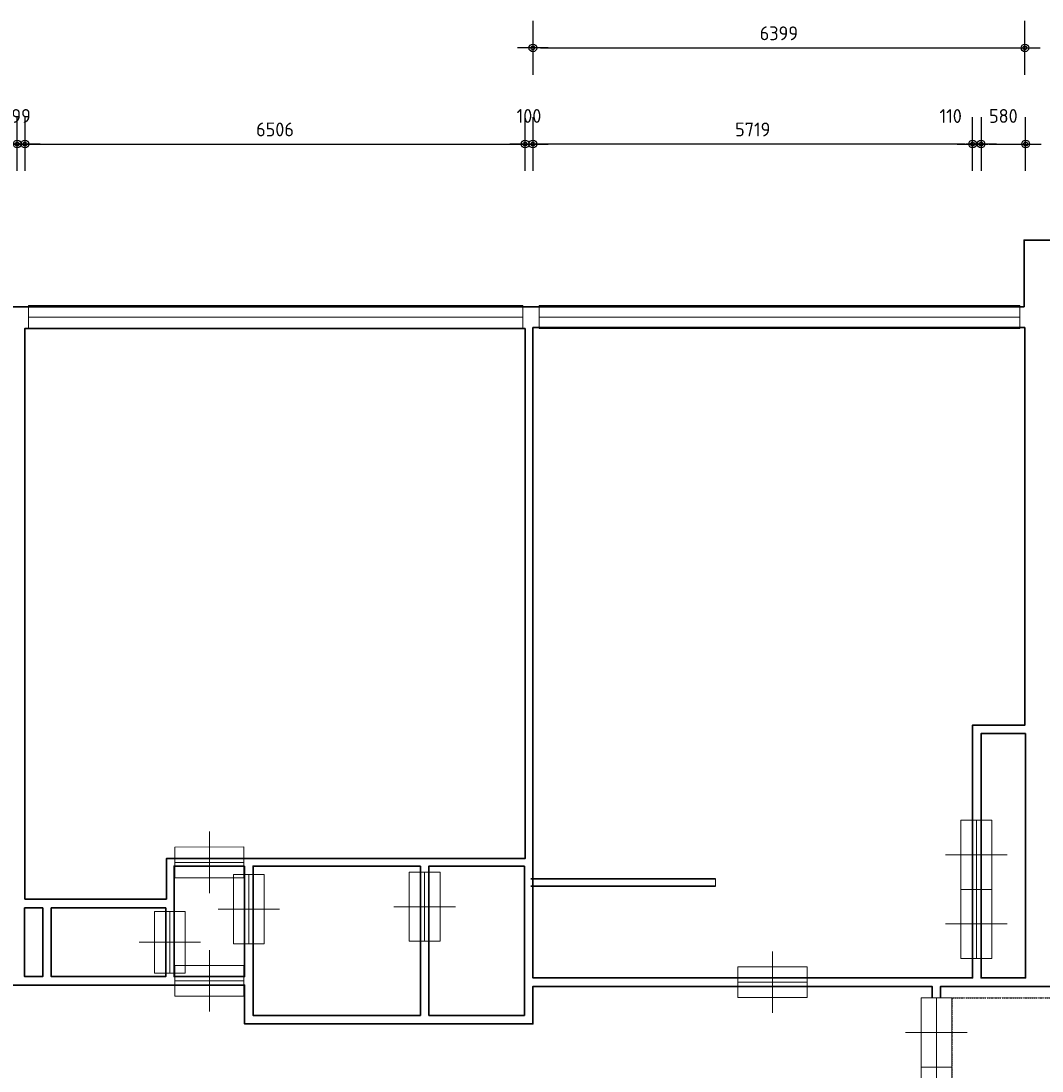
# Model space of a CAD drawing. Header units: millimetres. Extents: x 362177 to 5000048, y 157834 to 733119.
# Tile 124 of 152: x 683762 to 697040, y 637897 to 651552. Entities that reach past the tile are written whole.
import ezdxf

# ---------------------------------------------------------------- set-up
doc = ezdxf.new("R2010")
doc.units = ezdxf.units.MM
doc.linetypes.add('ACAD_ISO03W100', pattern=[30, 12, -18])
doc.layers.get('DEFPOINTS').update_dxf_attribs({"color": 255})
for name, color, linetype in [('A--M$1A-_F123-', 1, 'Continuous'), ('A--T$1A-_F123-_0_18MM', 1, 'Continuous'), ('X-L0_C_WBDBO', 7, 'Continuous')]:
    doc.layers.add(name, color=color, linetype=linetype)
for name, color, linetype, lineweight in [('schets', 1, 'Continuous', 0), ('X-L21_C_buitenwanden', 7, 'Continuous', 30), ('X-L28_C_eiland bouwlaag', 7, 'Continuous', 30), ('X-L31_C_buitenwandopening', 1, 'Continuous', 5), ('X-L32_C_binnenwandopeningen', 3, 'Continuous', 5)]:
    doc.layers.add(name, color=color, linetype=linetype, lineweight=lineweight)
doc.styles.add('ALFA-0_18', font='iso3098.shx', dxfattribs={"height": 180})
doc.dimstyles.new('ALFA-0_18', dxfattribs={"dimscale": 100, "dimtxt": 0.18, "dimasz": 1, "dimexe": 1.25, "dimexo": 0.625, "dimgap": 1, "dimtad": 1, "dimdec": 0, "dimzin": 0, "dimdsep": 46, "dimtxsty": 'ALFA-0_18', "dimblk": 'diminfradot', "dimblk1": 'diminfradot', "dimblk2": 'diminfradot', "dimsah": 1, "dimcen": 2.5, "dimse1": 1, "dimse2": 1, "dimclrd": 141, "dimclrt": 1, "dimadec": 0, "dimazin": 0, "dimtfac": 1, "dimtmove": 2, "dimatfit": 3, "dimldrblk": 'diminfrapyl', "dimfxl": 1, "dimtolj": 1, "dimtzin": 0, "dimarcsym": 0})

# ---------------------------------------------------------------- blocks, each defined once
blk = doc.blocks.new('204_3')
blk.add_lwpolyline([(0, 0.24), (10, 0.24), (10, -0.24), (0, -0.24)], close=True)
at = {"layer": 'X-L31_C_buitenwandopening', "color": 1, "linetype": 'Continuous', "lineweight": 0}
for p, q in [((0, -0.24), (0, 0.24)), ((10, -0.24), (10, 0.24)), ((0, 0), (10, 0))]:
    blk.add_line(p, q, dxfattribs=at)
blk = doc.blocks.new('204_4')
blk.add_lwpolyline([(0, -0.233), (10, -0.233), (10, 0.233), (0, 0.233)], close=True)
at = {"layer": 'X-L31_C_buitenwandopening', "color": 1, "linetype": 'Continuous', "lineweight": 0}
for p, q in [((0, -0.233), (0, 0.233)), ((10, -0.233), (10, 0.233)), ((0, 0), (10, 0))]:
    blk.add_line(p, q, dxfattribs=at)
blk = doc.blocks.new('205')
blk.add_lwpolyline([(0, 2), (18, 2), (18, -2), (0, -2)], close=True)
at = {"layer": 'X-L32_C_binnenwandopeningen', "linetype": 'Continuous', "lineweight": 0}
for p, q in [((4.5, 0), (4.5, 4)), ((13.5, 0), (13.5, 4)), ((0, -2), (0, 2)), ((9, -2), (9, 2)), ((18, -2), (18, 2)), ((0, 0), (9, 0)), ((4.5, -4), (4.5, 0)), ((9, 0), (18, 0)), ((13.5, -4), (13.5, 0))]:
    blk.add_line(p, q, dxfattribs=at)
blk = doc.blocks.new('202')
at = {"linetype": 'Continuous', "lineweight": 0}
for p, q in [((4.5, 0), (4.5, 4)), ((0, -2), (0, 2)), ((9, -2), (9, 2)), ((0, 0), (9, 0)), ((4.5, -4), (4.5, 0))]:
    blk.add_line(p, q, dxfattribs=at)
blk.add_lwpolyline([(0, 2), (9, 2), (9, -2), (0, -2)], close=True)
blk = doc.blocks.new('202_2')
blk.add_lwpolyline([(0, 2), (8, 2), (8, -2), (0, -2)], close=True)
at = {"layer": 'X-L32_C_binnenwandopeningen', "linetype": 'Continuous', "lineweight": 0}
for p, q in [((4, 0), (4, 4)), ((0, -2), (0, 2)), ((8, -2), (8, 2)), ((0, 0), (8, 0)), ((4, -4), (4, 0))]:
    blk.add_line(p, q, dxfattribs=at)
blk = doc.blocks.new('diminfradot')
at = {"color": 0}
for p, q in [((0, -3.5), (0, 3.5)), ((-2, 0), (2, 0))]:
    blk.add_line(p, q, dxfattribs=at)
for radius in [0.5, 0.25]:
    blk.add_circle((0, 0), radius, dxfattribs=at)
blk = doc.blocks.new('*D936')
at = {"layer": 'A--M$1A-_F123-', "color": 141, "lineweight": -2, "transparency": 16777216}
blk.add_line((690519, 651202), (696718, 651202), dxfattribs=at)
at = {"layer": 'DEFPOINTS', "color": 0, "transparency": 16777216}
for p in [(696818, 651202), (690419, 647566), (696818, 642395)]:
    blk.add_point(p, dxfattribs=at)
at = {"layer": 'A--M$1A-_F123-', "color": 141, "lineweight": -2, "transparency": 16777216, "xscale": 100, "yscale": 100, "zscale": 100, "rotation": 180}
blk.add_blockref('diminfradot', (690419, 651202), dxfattribs=at)
at = {"layer": 'A--M$1A-_F123-', "color": 141, "lineweight": -2, "transparency": 16777216, "xscale": 100, "yscale": 100, "zscale": 100}
blk.add_blockref('diminfradot', (696818, 651202), dxfattribs=at)
at = {"layer": 'A--M$1A-_F123-', "color": 1, "transparency": 16777216, "insert": (693618.5, 651392), "char_height": 180, "attachment_point": 5, "style": 'ALFA-0_18'}
blk.add_mtext('\\A1;6399', dxfattribs=at)
blk = doc.blocks.new('diminfrapyl')
at = {"color": 0}
blk.add_solid([(0, 0), (-4, 0.7), (-4, -0.7)], dxfattribs=at)
blk = doc.blocks.new('*D945')
at = {"layer": 'A--M$1A-_F123-', "color": 141, "lineweight": -2, "transparency": 16777216}
blk.add_line((696348, 649952), (696728, 649952), dxfattribs=at)
at = {"layer": 'DEFPOINTS', "color": 0, "transparency": 16777216}
for p in [(696828, 649952), (696248, 639107), (696828, 639107)]:
    blk.add_point(p, dxfattribs=at)
at = {"layer": 'A--M$1A-_F123-', "color": 141, "lineweight": -2, "transparency": 16777216, "xscale": 100, "yscale": 100, "zscale": 100, "rotation": 180}
blk.add_blockref('diminfradot', (696248, 649952), dxfattribs=at)
at = {"layer": 'A--M$1A-_F123-', "color": 141, "lineweight": -2, "transparency": 16777216, "xscale": 100, "yscale": 100, "zscale": 100}
blk.add_blockref('diminfradot', (696828, 649952), dxfattribs=at)
at = {"layer": 'A--M$1A-_F123-', "color": 1, "transparency": 16777216, "insert": (696538, 650317), "char_height": 180, "attachment_point": 5, "style": 'ALFA-0_18'}
blk.add_mtext('\\A1;580', dxfattribs=at)
blk = doc.blocks.new('*D948')
at = {"layer": 'A--M$1A-_F123-', "color": 141, "lineweight": -2, "transparency": 16777216}
for p, q in [((696038, 649952), (695938, 649952)), ((696248, 649952), (696138, 649952)), ((696348, 649952), (696448, 649952))]:
    blk.add_line(p, q, dxfattribs=at)
at = {"layer": 'DEFPOINTS', "color": 0, "transparency": 16777216}
for p in [(696138, 649952), (696138, 639107), (696248, 639107)]:
    blk.add_point(p, dxfattribs=at)
at = {"layer": 'A--M$1A-_F123-', "color": 141, "lineweight": -2, "transparency": 16777216, "xscale": 100, "yscale": 100, "zscale": 100}
blk.add_blockref('diminfradot', (696138, 649952), dxfattribs=at)
at = {"layer": 'A--M$1A-_F123-', "color": 141, "lineweight": -2, "transparency": 16777216, "xscale": 100, "yscale": 100, "zscale": 100, "rotation": 180}
blk.add_blockref('diminfradot', (696248, 649952), dxfattribs=at)
at = {"layer": 'A--M$1A-_F123-', "color": 1, "transparency": 16777216, "insert": (695853, 650316), "char_height": 180, "attachment_point": 5, "style": 'ALFA-0_18'}
blk.add_mtext('\\A1;110', dxfattribs=at)
blk = doc.blocks.new('*D949')
at = {"layer": 'A--M$1A-_F123-', "color": 141, "lineweight": -2, "transparency": 16777216}
blk.add_line((696038, 649952), (690519, 649952), dxfattribs=at)
at = {"layer": 'DEFPOINTS', "color": 0, "transparency": 16777216}
for p in [(690419, 649952), (690419, 647566), (696138, 639107)]:
    blk.add_point(p, dxfattribs=at)
at = {"layer": 'A--M$1A-_F123-', "color": 141, "lineweight": -2, "transparency": 16777216, "xscale": 100, "yscale": 100, "zscale": 100, "rotation": 180}
blk.add_blockref('diminfradot', (690419, 649952), dxfattribs=at)
at = {"layer": 'A--M$1A-_F123-', "color": 141, "lineweight": -2, "transparency": 16777216, "xscale": 100, "yscale": 100, "zscale": 100}
blk.add_blockref('diminfradot', (696138, 649952), dxfattribs=at)
at = {"layer": 'A--M$1A-_F123-', "color": 1, "transparency": 16777216, "insert": (693278.5, 650142), "char_height": 180, "attachment_point": 5, "style": 'ALFA-0_18'}
blk.add_mtext('\\A1;5719', dxfattribs=at)
blk = doc.blocks.new('*D1134')
at = {"layer": 'A--T$1A-_F123-_0_18MM', "color": 141, "lineweight": -2, "transparency": 16777216}
blk.add_line((677670, 649952), (683614, 649952), dxfattribs=at)
at = {"layer": 'DEFPOINTS', "color": 0, "transparency": 16777216}
for p in [(683714, 649952), (677570, 647554), (683714, 647554)]:
    blk.add_point(p, dxfattribs=at)
at = {"layer": 'A--T$1A-_F123-_0_18MM', "color": 141, "lineweight": -2, "transparency": 16777216, "xscale": 100, "yscale": 100, "zscale": 100, "rotation": 180}
blk.add_blockref('diminfradot', (677570, 649952), dxfattribs=at)
at = {"layer": 'A--T$1A-_F123-_0_18MM', "color": 141, "lineweight": -2, "transparency": 16777216, "xscale": 100, "yscale": 100, "zscale": 100}
blk.add_blockref('diminfradot', (683714, 649952), dxfattribs=at)
at = {"layer": 'A--T$1A-_F123-_0_18MM', "color": 1, "transparency": 16777216, "insert": (680642, 650142), "char_height": 180, "attachment_point": 5, "style": 'ALFA-0_18'}
blk.add_mtext('\\A1;6144', dxfattribs=at)
blk = doc.blocks.new('*D1135')
at = {"layer": 'A--T$1A-_F123-_0_18MM', "color": 141, "lineweight": -2, "transparency": 16777216}
for p, q in [((683614, 649952), (683514, 649952)), ((683714, 649952), (683813, 649952)), ((683913, 649952), (684013, 649952))]:
    blk.add_line(p, q, dxfattribs=at)
at = {"layer": 'DEFPOINTS', "color": 0, "transparency": 16777216}
for p in [(683813, 649952), (683714, 647554), (683813, 647554)]:
    blk.add_point(p, dxfattribs=at)
at = {"layer": 'A--T$1A-_F123-_0_18MM', "color": 141, "lineweight": -2, "transparency": 16777216, "xscale": 100, "yscale": 100, "zscale": 100}
blk.add_blockref('diminfradot', (683714, 649952), dxfattribs=at)
at = {"layer": 'A--T$1A-_F123-_0_18MM', "color": 141, "lineweight": -2, "transparency": 16777216, "xscale": 100, "yscale": 100, "zscale": 100, "rotation": 180}
blk.add_blockref('diminfradot', (683813, 649952), dxfattribs=at)
at = {"layer": 'A--T$1A-_F123-_0_18MM', "color": 1, "transparency": 16777216, "insert": (683763.5, 650317), "char_height": 180, "attachment_point": 5, "style": 'ALFA-0_18'}
blk.add_mtext('\\A1;99', dxfattribs=at)
blk = doc.blocks.new('*D1136')
at = {"layer": 'A--T$1A-_F123-_0_18MM', "color": 141, "lineweight": -2, "transparency": 16777216}
blk.add_line((683913, 649952), (690219, 649952), dxfattribs=at)
at = {"layer": 'DEFPOINTS', "color": 0, "transparency": 16777216}
for p in [(690319, 649952), (683813, 647554), (690319, 647554)]:
    blk.add_point(p, dxfattribs=at)
at = {"layer": 'A--T$1A-_F123-_0_18MM', "color": 141, "lineweight": -2, "transparency": 16777216, "xscale": 100, "yscale": 100, "zscale": 100, "rotation": 180}
blk.add_blockref('diminfradot', (683813, 649952), dxfattribs=at)
at = {"layer": 'A--T$1A-_F123-_0_18MM', "color": 141, "lineweight": -2, "transparency": 16777216, "xscale": 100, "yscale": 100, "zscale": 100}
blk.add_blockref('diminfradot', (690319, 649952), dxfattribs=at)
at = {"layer": 'A--T$1A-_F123-_0_18MM', "color": 1, "transparency": 16777216, "insert": (687066, 650142), "char_height": 180, "attachment_point": 5, "style": 'ALFA-0_18'}
blk.add_mtext('\\A1;6506', dxfattribs=at)
blk = doc.blocks.new('*D1137')
at = {"layer": 'A--T$1A-_F123-_0_18MM', "color": 141, "lineweight": -2, "transparency": 16777216}
for p, q in [((690219, 649952), (690119, 649952)), ((690319, 649952), (690419, 649952)), ((690519, 649952), (690619, 649952))]:
    blk.add_line(p, q, dxfattribs=at)
at = {"layer": 'DEFPOINTS', "color": 0, "transparency": 16777216}
for p in [(690419, 649952), (690319, 647554), (690419, 647566)]:
    blk.add_point(p, dxfattribs=at)
at = {"layer": 'A--T$1A-_F123-_0_18MM', "color": 141, "lineweight": -2, "transparency": 16777216, "xscale": 100, "yscale": 100, "zscale": 100}
blk.add_blockref('diminfradot', (690319, 649952), dxfattribs=at)
at = {"layer": 'A--T$1A-_F123-_0_18MM', "color": 141, "lineweight": -2, "transparency": 16777216, "xscale": 100, "yscale": 100, "zscale": 100, "rotation": 180}
blk.add_blockref('diminfradot', (690419, 649952), dxfattribs=at)
at = {"layer": 'A--T$1A-_F123-_0_18MM', "color": 1, "transparency": 16777216, "insert": (690369, 650317), "char_height": 180, "attachment_point": 5, "style": 'ALFA-0_18'}
blk.add_mtext('\\A1;100', dxfattribs=at)
blk = doc.blocks.new('*D1088')
at = {"layer": 'A--T$1A-_F123-_0_18MM', "color": 141, "lineweight": -2, "transparency": 16777216}
blk.add_line((721740, 636815), (721740, 638905), dxfattribs=at)
at = {"layer": 'DEFPOINTS', "color": 0, "transparency": 16777216}
for p in [(672329, 639005), (721740, 639005), (669069, 636715)]:
    blk.add_point(p, dxfattribs=at)
at = {"layer": 'A--T$1A-_F123-_0_18MM', "color": 141, "lineweight": -2, "transparency": 16777216, "xscale": 100, "yscale": 100, "zscale": 100}
for p, rotation in [((721740, 639005), 90), ((721740, 636715), 270)]:
    blk.add_blockref('diminfradot', p, dxfattribs=dict(at, rotation=rotation))
at = {"layer": 'A--T$1A-_F123-_0_18MM', "color": 1, "transparency": 16777216, "insert": (721550, 637860), "char_height": 180, "attachment_point": 5, "rotation": 90, "style": 'ALFA-0_18'}
blk.add_mtext('\\A1;2290', dxfattribs=at)
blk = doc.blocks.new('*D1089')
at = {"layer": 'A--T$1A-_F123-_0_18MM', "color": 141, "lineweight": -2, "transparency": 16777216}
for p, q in [((721740, 639213), (721740, 639313)), ((721740, 639005), (721740, 639113)), ((721740, 638905), (721740, 638805))]:
    blk.add_line(p, q, dxfattribs=at)
at = {"layer": 'DEFPOINTS', "color": 0, "transparency": 16777216}
for p in [(672439, 639113), (721740, 639113), (672329, 639005)]:
    blk.add_point(p, dxfattribs=at)
at = {"layer": 'A--T$1A-_F123-_0_18MM', "color": 141, "lineweight": -2, "transparency": 16777216, "xscale": 100, "yscale": 100, "zscale": 100}
for p, rotation in [((721740, 639113), 270), ((721740, 639005), 90)]:
    blk.add_blockref('diminfradot', p, dxfattribs=dict(at, rotation=rotation))
at = {"layer": 'A--T$1A-_F123-_0_18MM', "color": 1, "transparency": 16777216, "insert": (722264.4456, 639059), "char_height": 180, "attachment_point": 5, "rotation": 90, "style": 'ALFA-0_18'}
blk.add_mtext('\\A1;108', dxfattribs=at)
blk = doc.blocks.new('*D1090')
at = {"layer": 'A--T$1A-_F123-_0_18MM', "color": 141, "lineweight": -2, "transparency": 16777216}
blk.add_line((721740, 639213), (721740, 639916), dxfattribs=at)
at = {"layer": 'DEFPOINTS', "color": 0, "transparency": 16777216}
for p in [(672841, 640016), (721740, 640016), (672439, 639113)]:
    blk.add_point(p, dxfattribs=at)
at = {"layer": 'A--T$1A-_F123-_0_18MM', "color": 141, "lineweight": -2, "transparency": 16777216, "xscale": 100, "yscale": 100, "zscale": 100}
for p, rotation in [((721740, 640016), 90), ((721740, 639113), 270)]:
    blk.add_blockref('diminfradot', p, dxfattribs=dict(at, rotation=rotation))
at = {"layer": 'A--T$1A-_F123-_0_18MM', "color": 1, "transparency": 16777216, "insert": (721550, 639564.5), "char_height": 180, "attachment_point": 5, "rotation": 90, "style": 'ALFA-0_18'}
blk.add_mtext('\\A1;903', dxfattribs=at)
blk = doc.blocks.new('*D1091')
at = {"layer": 'A--T$1A-_F123-_0_18MM', "color": 141, "lineweight": -2, "transparency": 16777216}
for p, q in [((721740, 640216), (721740, 640316)), ((721740, 640016), (721740, 640116)), ((721740, 639916), (721740, 639816))]:
    blk.add_line(p, q, dxfattribs=at)
at = {"layer": 'DEFPOINTS', "color": 0, "transparency": 16777216}
for p in [(672740, 640116), (672841, 640016), (721740, 640116)]:
    blk.add_point(p, dxfattribs=at)
at = {"layer": 'A--T$1A-_F123-_0_18MM', "color": 141, "lineweight": -2, "transparency": 16777216, "xscale": 100, "yscale": 100, "zscale": 100}
for p, rotation in [((721740, 640116), 270), ((721740, 640016), 90)]:
    blk.add_blockref('diminfradot', p, dxfattribs=dict(at, rotation=rotation))
at = {"layer": 'A--T$1A-_F123-_0_18MM', "color": 1, "transparency": 16777216, "insert": (722292, 640008), "char_height": 180, "attachment_point": 5, "rotation": 90, "style": 'ALFA-0_18'}
blk.add_mtext('\\A1;100', dxfattribs=at)
blk = doc.blocks.new('*D1092')
at = {"layer": 'A--T$1A-_F123-_0_18MM', "color": 141, "lineweight": -2, "transparency": 16777216}
blk.add_line((721740, 640216), (721740, 640451), dxfattribs=at)
at = {"layer": 'DEFPOINTS', "color": 0, "transparency": 16777216}
for p in [(672439, 640551), (721740, 640551), (672740, 640116)]:
    blk.add_point(p, dxfattribs=at)
at = {"layer": 'A--T$1A-_F123-_0_18MM', "color": 141, "lineweight": -2, "transparency": 16777216, "xscale": 100, "yscale": 100, "zscale": 100}
for p, rotation in [((721740, 640551), 90), ((721740, 640116), 270)]:
    blk.add_blockref('diminfradot', p, dxfattribs=dict(at, rotation=rotation))
at = {"layer": 'A--T$1A-_F123-_0_18MM', "color": 1, "transparency": 16777216, "insert": (722285, 640333.5), "char_height": 180, "attachment_point": 5, "rotation": 90, "style": 'ALFA-0_18'}
blk.add_mtext('\\A1;435', dxfattribs=at)
blk = doc.blocks.new('*D1093')
at = {"layer": 'A--T$1A-_F123-_0_18MM', "color": 141, "lineweight": -2, "transparency": 16777216}
for p, q in [((721740, 640760), (721740, 640860)), ((721740, 640551), (721740, 640660)), ((721740, 640451), (721740, 640351))]:
    blk.add_line(p, q, dxfattribs=at)
at = {"layer": 'DEFPOINTS', "color": 0, "transparency": 16777216}
for p in [(672437, 640660), (721740, 640660), (672439, 640551)]:
    blk.add_point(p, dxfattribs=at)
at = {"layer": 'A--T$1A-_F123-_0_18MM', "color": 141, "lineweight": -2, "transparency": 16777216, "xscale": 100, "yscale": 100, "zscale": 100}
for p, rotation in [((721740, 640660), 270), ((721740, 640551), 90)]:
    blk.add_blockref('diminfradot', p, dxfattribs=dict(at, rotation=rotation))
at = {"layer": 'A--T$1A-_F123-_0_18MM', "color": 1, "transparency": 16777216, "insert": (722319, 640605), "char_height": 180, "attachment_point": 5, "rotation": 90, "style": 'ALFA-0_18'}
blk.add_mtext('\\A1;109', dxfattribs=at)
blk = doc.blocks.new('*D1094')
at = {"layer": 'A--T$1A-_F123-_0_18MM', "color": 141, "lineweight": -2, "transparency": 16777216}
blk.add_line((721740, 640760), (721740, 647463), dxfattribs=at)
at = {"layer": 'DEFPOINTS', "color": 0, "transparency": 16777216}
for p in [(672437, 647563), (721740, 647563), (672437, 640660)]:
    blk.add_point(p, dxfattribs=at)
at = {"layer": 'A--T$1A-_F123-_0_18MM', "color": 141, "lineweight": -2, "transparency": 16777216, "xscale": 100, "yscale": 100, "zscale": 100}
for p, rotation in [((721740, 647563), 90), ((721740, 640660), 270)]:
    blk.add_blockref('diminfradot', p, dxfattribs=dict(at, rotation=rotation))
at = {"layer": 'A--T$1A-_F123-_0_18MM', "color": 1, "transparency": 16777216, "insert": (721550, 644111.5), "char_height": 180, "attachment_point": 5, "rotation": 90, "style": 'ALFA-0_18'}
blk.add_mtext('\\A1;6903', dxfattribs=at)
blk = doc.blocks.new('*D1148')
at = {"layer": 'A--T$1A-_F123-_0_18MM', "color": 141, "lineweight": -2, "transparency": 16777216}
blk.add_line((722990, 647463), (722990, 643215), dxfattribs=at)
at = {"layer": 'DEFPOINTS', "color": 0, "transparency": 16777216}
for p in [(678722, 647563), (677466, 643115), (722990, 643115)]:
    blk.add_point(p, dxfattribs=at)
at = {"layer": 'A--T$1A-_F123-_0_18MM', "color": 141, "lineweight": -2, "transparency": 16777216, "xscale": 100, "yscale": 100, "zscale": 100}
for p, rotation in [((722990, 647563), 90), ((722990, 643115), 270)]:
    blk.add_blockref('diminfradot', p, dxfattribs=dict(at, rotation=rotation))
at = {"layer": 'A--T$1A-_F123-_0_18MM', "color": 1, "transparency": 16777216, "insert": (722800, 645339), "char_height": 180, "attachment_point": 5, "rotation": 90, "style": 'ALFA-0_18'}
blk.add_mtext('\\A1;4448', dxfattribs=at)
blk = doc.blocks.new('*D1149')
at = {"layer": 'A--T$1A-_F123-_0_18MM', "color": 141, "lineweight": -2, "transparency": 16777216}
for p, q in [((722990, 643215), (722990, 643315)), ((722990, 643115), (722990, 643021)), ((722990, 642921), (722990, 642821))]:
    blk.add_line(p, q, dxfattribs=at)
at = {"layer": 'DEFPOINTS', "color": 0, "transparency": 16777216}
for p in [(677466, 643115), (677466, 643021), (722990, 643021)]:
    blk.add_point(p, dxfattribs=at)
at = {"layer": 'A--T$1A-_F123-_0_18MM', "color": 141, "lineweight": -2, "transparency": 16777216, "xscale": 100, "yscale": 100, "zscale": 100}
for p, rotation in [((722990, 643115), 270), ((722990, 643021), 90)]:
    blk.add_blockref('diminfradot', p, dxfattribs=dict(at, rotation=rotation))
at = {"layer": 'A--T$1A-_F123-_0_18MM', "color": 1, "transparency": 16777216, "insert": (723535, 643068), "char_height": 180, "attachment_point": 5, "rotation": 90, "style": 'ALFA-0_18'}
blk.add_mtext('\\A1;94', dxfattribs=at)
blk = doc.blocks.new('*D1150')
at = {"layer": 'A--T$1A-_F123-_0_18MM', "color": 141, "lineweight": -2, "transparency": 16777216}
blk.add_line((722990, 642921), (722990, 640760), dxfattribs=at)
at = {"layer": 'DEFPOINTS', "color": 0, "transparency": 16777216}
for p in [(677466, 643021), (677472, 640660), (722990, 640660)]:
    blk.add_point(p, dxfattribs=at)
at = {"layer": 'A--T$1A-_F123-_0_18MM', "color": 141, "lineweight": -2, "transparency": 16777216, "xscale": 100, "yscale": 100, "zscale": 100}
for p, rotation in [((722990, 643021), 90), ((722990, 640660), 270)]:
    blk.add_blockref('diminfradot', p, dxfattribs=dict(at, rotation=rotation))
at = {"layer": 'A--T$1A-_F123-_0_18MM', "color": 1, "transparency": 16777216, "insert": (722800, 641840.5), "char_height": 180, "attachment_point": 5, "rotation": 90, "style": 'ALFA-0_18'}
blk.add_mtext('\\A1;2361', dxfattribs=at)
blk = doc.blocks.new('*D1151')
at = {"layer": 'A--T$1A-_F123-_0_18MM', "color": 141, "lineweight": -2, "transparency": 16777216}
for p, q in [((722990, 640760), (722990, 640860)), ((722990, 640660), (722990, 640561)), ((722990, 640461), (722990, 640361))]:
    blk.add_line(p, q, dxfattribs=at)
at = {"layer": 'DEFPOINTS', "color": 0, "transparency": 16777216}
for p in [(677472, 640660), (677480, 640561), (722990, 640561)]:
    blk.add_point(p, dxfattribs=at)
at = {"layer": 'A--T$1A-_F123-_0_18MM', "color": 141, "lineweight": -2, "transparency": 16777216, "xscale": 100, "yscale": 100, "zscale": 100}
for p, rotation in [((722990, 640660), 270), ((722990, 640561), 90)]:
    blk.add_blockref('diminfradot', p, dxfattribs=dict(at, rotation=rotation))
at = {"layer": 'A--T$1A-_F123-_0_18MM', "color": 1, "transparency": 16777216, "insert": (723535, 640610.5), "char_height": 180, "attachment_point": 5, "rotation": 90, "style": 'ALFA-0_18'}
blk.add_mtext('\\A1;99', dxfattribs=at)
blk = doc.blocks.new('*D1152')
at = {"layer": 'A--T$1A-_F123-_0_18MM', "color": 141, "lineweight": -2, "transparency": 16777216}
blk.add_line((722990, 640461), (722990, 638719), dxfattribs=at)
at = {"layer": 'DEFPOINTS', "color": 0, "transparency": 16777216}
for p in [(677480, 640561), (678651, 638619), (722990, 638619)]:
    blk.add_point(p, dxfattribs=at)
at = {"layer": 'A--T$1A-_F123-_0_18MM', "color": 141, "lineweight": -2, "transparency": 16777216, "xscale": 100, "yscale": 100, "zscale": 100}
for p, rotation in [((722990, 640561), 90), ((722990, 638619), 270)]:
    blk.add_blockref('diminfradot', p, dxfattribs=dict(at, rotation=rotation))
at = {"layer": 'A--T$1A-_F123-_0_18MM', "color": 1, "transparency": 16777216, "insert": (722800, 639590), "char_height": 180, "attachment_point": 5, "rotation": 90, "style": 'ALFA-0_18'}
blk.add_mtext('\\A1;1942', dxfattribs=at)
blk = doc.blocks.new('*D1153')
at = {"layer": 'A--T$1A-_F123-_0_18MM', "color": 141, "lineweight": -2, "transparency": 16777216}
for p, q in [((722990, 638719), (722990, 638819)), ((722990, 638619), (722990, 638509)), ((722990, 638409), (722990, 638309))]:
    blk.add_line(p, q, dxfattribs=at)
at = {"layer": 'DEFPOINTS', "color": 0, "transparency": 16777216}
for p in [(675775, 638509), (678651, 638619), (722990, 638509)]:
    blk.add_point(p, dxfattribs=at)
at = {"layer": 'A--T$1A-_F123-_0_18MM', "color": 141, "lineweight": -2, "transparency": 16777216, "xscale": 100, "yscale": 100, "zscale": 100}
for p, rotation in [((722990, 638619), 270), ((722990, 638509), 90)]:
    blk.add_blockref('diminfradot', p, dxfattribs=dict(at, rotation=rotation))
at = {"layer": 'A--T$1A-_F123-_0_18MM', "color": 1, "transparency": 16777216, "insert": (723535, 638564), "char_height": 180, "attachment_point": 5, "rotation": 90, "style": 'ALFA-0_18'}
blk.add_mtext('\\A1;110', dxfattribs=at)
blk = doc.blocks.new('*D1154')
at = {"layer": 'A--T$1A-_F123-_0_18MM', "color": 141, "lineweight": -2, "transparency": 16777216}
blk.add_line((722990, 638409), (722990, 637317), dxfattribs=at)
at = {"layer": 'DEFPOINTS', "color": 0, "transparency": 16777216}
for p in [(675775, 638509), (675770, 637217), (722990, 637217)]:
    blk.add_point(p, dxfattribs=at)
at = {"layer": 'A--T$1A-_F123-_0_18MM', "color": 141, "lineweight": -2, "transparency": 16777216, "xscale": 100, "yscale": 100, "zscale": 100}
for p, rotation in [((722990, 638509), 90), ((722990, 637217), 270)]:
    blk.add_blockref('diminfradot', p, dxfattribs=dict(at, rotation=rotation))
at = {"layer": 'A--T$1A-_F123-_0_18MM', "color": 1, "transparency": 16777216, "insert": (722800, 637863), "char_height": 180, "attachment_point": 5, "rotation": 90, "style": 'ALFA-0_18'}
blk.add_mtext('\\A1;1292', dxfattribs=at)

msp = doc.modelspace()

# ---------------------------------------------------------------- linework, layer by layer
at = {"layer": 'schets', "color": 252, "linetype": 'Continuous', "lineweight": 0}
msp.add_line((692793, 640395), (692793, 640301), dxfattribs=at)
at = {"layer": 'X-L0_C_WBDBO', "color": 160, "linetype": 'ACAD_ISO03W100', "ltscale": 0.25, "flags": 128}
msp.add_lwpolyline([(697403, 626772), (697403, 637046), (695872, 637046), (695872, 638847), (697414, 638847), (697414, 645213), (697403, 645213), (697403, 649202)], dxfattribs=at)
at = {"layer": 'X-L21_C_buitenwanden'}
msp.add_lwpolyline([(697253, 648702), (696807, 648702), (696807, 647836), (644747, 647836)], dxfattribs=at)
at = {"layer": 'X-L28_C_eiland bouwlaag'}
for p, q in [((692793, 640395), (690393, 640395)), ((690393, 640301), (692793, 640301))]:
    msp.add_line(p, q, dxfattribs=at)
for points in [[(690319, 647554), (683813, 647554), (683813, 640133), (685653, 640133), (685653, 640659), (690319, 640659)], [(696818, 647566), (690419, 647566), (690419, 639107), (696138, 639107), (696138, 642395), (696818, 642395)], [(696828, 642286), (696248, 642286), (696248, 639107), (696828, 639107)], [(686671, 640561), (685754, 640561), (685754, 639125), (686671, 639125)], [(688957, 640561), (686781, 640561), (686781, 638619), (688957, 638619)], [(690309, 640561), (689067, 640561), (689067, 638619), (690309, 638619)], [(683809, 640018), (684046, 640018), (684046, 639125), (683809, 639125)], [(685644, 640018), (684156, 640018), (684156, 639125), (685644, 639125)]]:
    msp.add_lwpolyline(points, close=True, dxfattribs=at)
for points in [[(695722, 638847), (695722, 638997), (697264, 638997), (697264, 644793), (703747, 644793), (703747, 639742), (704039, 639742), (704039, 638523)], [(695612, 638847), (695612, 638997), (690419, 638997), (690419, 638509), (686671, 638509), (686671, 639015), (680725, 639015), (680725, 638509), (674525, 638509), (674525, 639005), (671079, 639005), (671079, 639887), (664739, 639887)]]:
    msp.add_lwpolyline(points, dxfattribs=at)

# ---------------------------------------------------------------- block references
at = {"layer": 'X-L31_C_buitenwandopening', "linetype": 'Continuous', "lineweight": 0, "extrusion": (0, 0, -1)}
for name, p, xscale, yscale, zscale in [('204_4', (-690289, 647701), 642.7813064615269, 642.7813064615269, 642.7813064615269), ('204_3', (-696752, 647701), 625.2188611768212, 625.2188611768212, 625.2188611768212)]:
    msp.add_blockref(name, p, dxfattribs=dict(at, xscale=xscale, yscale=yscale, zscale=zscale))
at = {"layer": 'X-L32_C_binnenwandopeningen', "linetype": 'Continuous', "lineweight": 0}
for name, p, xscale, yscale, zscale, rotation in [('205', (696187, 641159), 100, 100, 100, 270), ('202', (685762, 640610), 100.0000045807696, 100.0000045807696, 100.0000045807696, 0.01734230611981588), ('202', (686726, 639551), 100.0000000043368, 100.0000000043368, 100.0000000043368, 89.99946639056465), ('202', (689012, 639584), 100.0000000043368, 100.0000000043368, 100.0000000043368, 89.99946639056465), ('202_2', (685699, 639971), 99.99999999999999, 99.99999999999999, 99.99999999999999, 270), ('202', (685762, 639070), 100.0000045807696, 100.0000045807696, 100.0000045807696, 0.01734230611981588), ('202', (693985, 639052), 100.0000003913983, 100.0000003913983, 100.0000003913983, 180.0050692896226), ('205', (695667, 638847), 100, 100, 100, 270)]:
    msp.add_blockref(name, p, dxfattribs=dict(at, xscale=xscale, yscale=yscale, zscale=zscale, rotation=rotation))

# ---------------------------------------------------------------- dimensions: what is measured, and where the dimension line sits
at = {"layer": 'A--M$1A-_F123-'}
for base, p1, p2, picture, middle in [((696818, 651202), (690419, 647566), (696818, 642395), '*D936', (693618.5, 651392)), ((696828, 649952), (696248, 639107), (696828, 639107), '*D945', (696538, 650317)), ((690419, 649952), (696138, 639107), (690419, 647566), '*D949', (693278.5, 650142))]:
    dim = msp.add_linear_dim(base=base, p1=p1, p2=p2, dimstyle='ALFA-0_18', dxfattribs=at)
    dim.commit()
    dim.dimension.update_dxf_attribs({"geometry": picture, "text_midpoint": middle})
dim = msp.add_linear_dim(base=(696138, 649952), p1=(696248, 639107), p2=(696138, 639107), dimstyle='ALFA-0_18', dxfattribs=at)
dim.commit()
dim.dimension.update_dxf_attribs({"geometry": '*D948', "text_midpoint": (695852.8, 650316.1), "dimtype": 160})
at = {"layer": 'A--T$1A-_F123-_0_18MM'}
for base, p1, p2, picture, middle in [((683813, 649952), (683714, 647554), (683813, 647554), '*D1135', (683763.5, 650317)), ((690419, 649952), (690319, 647554), (690419, 647566), '*D1137', (690369, 650317)), ((683714, 649952), (677570, 647554), (683714, 647554), '*D1134', (680642, 650142)), ((690319, 649952), (683813, 647554), (690319, 647554), '*D1136', (687066, 650142))]:
    dim = msp.add_linear_dim(base=base, p1=p1, p2=p2, dimstyle='ALFA-0_18', dxfattribs=at)
    dim.commit()
    dim.dimension.update_dxf_attribs({"geometry": picture, "text_midpoint": middle})
for base, p1, p2, picture, middle in [((721740, 647563), (672437, 640660), (672437, 647563), '*D1094', (721550, 644111.5)), ((722990, 643115), (678722, 647563), (677466, 643115), '*D1148', (722800, 645339)), ((722990, 643021), (677466, 643115), (677466, 643021), '*D1149', (723535, 643068)), ((722990, 640660), (677466, 643021), (677472, 640660), '*D1150', (722800, 641840.5)), ((722990, 640561), (677472, 640660), (677480, 640561), '*D1151', (723535, 640610.5)), ((721740, 640551), (672740, 640116), (672439, 640551), '*D1092', (722285, 640333.5)), ((722990, 638619), (677480, 640561), (678651, 638619), '*D1152', (722800, 639590)), ((721740, 640016), (672439, 639113), (672841, 640016), '*D1090', (721550, 639564.5)), ((721740, 639005), (669069, 636715), (672329, 639005), '*D1088', (721550, 637860)), ((722990, 638509), (678651, 638619), (675775, 638509), '*D1153', (723535, 638564)), ((722990, 637217), (675775, 638509), (675770, 637217), '*D1154', (722800, 637863))]:
    dim = msp.add_linear_dim(base=base, p1=p1, p2=p2, angle=90, dimstyle='ALFA-0_18', dxfattribs=at)
    dim.commit()
    dim.dimension.update_dxf_attribs({"geometry": picture, "text_midpoint": middle})
for base, p1, p2, picture, middle in [((721740, 640660), (672439, 640551), (672437, 640660), '*D1093', (722319, 640605.5)), ((721740, 640116), (672841, 640016), (672740, 640116), '*D1091', (722291.7, 640008.2)), ((721740, 639113), (672329, 639005), (672439, 639113), '*D1089', (722264.4, 639059))]:
    dim = msp.add_linear_dim(base=base, p1=p1, p2=p2, angle=90, dimstyle='ALFA-0_18', dxfattribs=at)
    dim.commit()
    dim.dimension.update_dxf_attribs({"geometry": picture, "text_midpoint": middle, "dimtype": 160})

doc.saveas('drawing.dxf')
